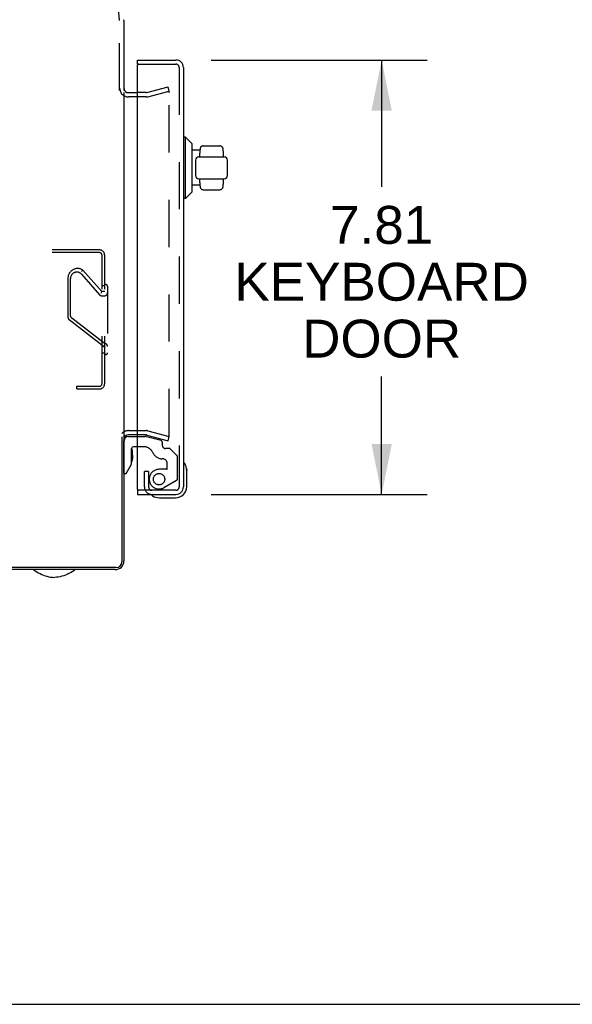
# Model space of a CAD drawing. Header units: inches. Extents: x 0 to 155, y 0 to 100.
# Tile 35 of 102: x 32 to 42, y 0 to 18. Entities that reach past the tile are written whole.
import ezdxf

# ---------------------------------------------------------------- set-up
doc = ezdxf.new("R2010")
doc.units = ezdxf.units.IN
doc.header["$LTSCALE"] = 8.5
doc.header["$MEASUREMENT"] = 0
doc.linetypes.add('HIDDEN', pattern=[0.2, 0.1, -0.1])
doc.layers.get('0').update_dxf_attribs({"linetype": 'CONTINUOUS'})
for name, color, linetype in [('DEFAULT_2', 8, 'HIDDEN'), ('DIMENSIONS', 7, 'CONTINUOUS'), ('KEYBOARD_DOOR_ASSEMBLY', 7, 'CONTINUOUS')]:
    doc.layers.add(name, color=color, linetype=linetype)
doc.styles.get("Standard").update_dxf_attribs({"font": 'arial.ttf'})
doc.dimstyles.new('DIMSTYLE_1', dxfattribs={"dimtxt": 0.681818, "dimasz": 0.909091, "dimexe": 0.09, "dimexo": 0.07, "dimgap": 0.0375, "dimtad": 0, "dimtih": 1, "dimtoh": 1, "dimzin": 4, "dimdsep": 46, "dimtxsty": 'Standard', "dimblk": '_FILLED', "dimblk1": '_FILLED', "dimblk2": '_FILLED', "dimcen": 0.09, "dimazin": 1, "dimtfac": 1, "dimtdec": 3, "dimtofl": 0, "dimtmove": 0, "dimatfit": 3, "dimldrblk": '_FILLED', "dimfxl": 0, "dimtolj": 1, "dimtzin": 4, "dimarcsym": 0})

# ---------------------------------------------------------------- blocks, each defined once
blk = doc.blocks.new('_FILLED')
at = {"color": 0, "linetype": 'ByBlock'}
blk.add_solid([(0, 0), (-1, 0.2), (-1, -0.2)], dxfattribs=at)
blk = doc.blocks.new('*D10')
at = {"layer": 'DIMENSIONS', "color": 2, "linetype": 'Continuous'}
for p, q in [((35.787, 16.982), (39.669, 16.982)), ((38.85, 16.982), (38.85, 14.699)), ((38.85, 9.169), (38.85, 11.29)), ((35.787, 9.169), (39.669, 9.169))]:
    blk.add_line(p, q, dxfattribs=at)
at = {"layer": 'DIMENSIONS', "color": 2, "linetype": 'Continuous', "xscale": 0.9090909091, "yscale": 0.9090909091, "zscale": 0.9090909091}
for p, rotation in [((38.85, 16.982), 90), ((38.85, 9.169), 270)]:
    blk.add_blockref('_FILLED', p, dxfattribs=dict(at, rotation=rotation))
at = {"layer": 'DIMENSIONS', "color": 2, "linetype": 'Continuous', "insert": (38.85, 14.358), "char_height": 0.6818, "width": 5.28219, "attachment_point": 2, "line_spacing_factor": 0.9}
blk.add_mtext('7.81\\PKEYBOARD\\PDOOR', dxfattribs=at)

msp = doc.modelspace()

# ---------------------------------------------------------------- linework, layer by layer
at = {"color": 3, "linetype": 'Continuous'}
msp.add_line((34.218, 17.693), (34.218, 16.434), dxfattribs=at)
at = {"color": 7, "linetype": 'Continuous'}
for p, q in [((34.218, 16.395), (34.218, 7.975)), ((34.298, 16.395), (34.461, 16.395)), ((34.179, 10.203), (34.179, 7.956)), ((34.218, 10.239), (34.217, 10.239)), ((34.461, 10.239), (34.298, 10.239)), ((34.079, 7.856), (10.107, 7.856)), ((34.06, 7.817), (10.126, 7.817)), ((0, 0), (154.545, 0))]:
    msp.add_line(p, q, dxfattribs=at)
for points in [[(32.594, 7.817), (32.622, 7.797), (32.65, 7.778), (32.679, 7.76), (32.709, 7.745), (32.739, 7.731), (32.77, 7.718), (32.801, 7.707), (32.833, 7.698), (32.866, 7.69), (32.899, 7.684), (32.933, 7.68), (32.968, 7.677)], [(33.342, 7.817), (33.314, 7.797), (33.286, 7.778), (33.257, 7.76), (33.227, 7.745), (33.197, 7.731), (33.166, 7.718), (33.135, 7.707), (33.102, 7.698), (33.07, 7.69), (33.036, 7.684), (33.002, 7.68), (32.968, 7.677)]]:
    msp.add_lwpolyline(points, dxfattribs=at)
at = {"color": 3, "linetype": 'Continuous'}
for centre, radius, start, end in [((34.062, 17.693), 0.156, 0, 5), ((34.298, 16.475), 0.08, 190.4439, 270)]:
    msp.add_arc(centre, radius, start, end, dxfattribs=at)
at = {"color": 7, "linetype": 'Continuous'}
for centre, radius, start, end in [((34.298, 16.475), 0.08, 180, 190.4439), ((34.298, 10.159), 0.08, 90, 180), ((34.06, 7.975), 0.158, 270, 360), ((34.079, 7.956), 0.1, 270, 360)]:
    msp.add_arc(centre, radius, start, end, dxfattribs=at)
at = {"layer": 'DEFAULT_2', "color": 8, "linetype": 'HIDDEN'}
for p, q in [((34.14, 17.7), (34.066, 18.545)), ((34.14, 16.434), (34.14, 17.693)), ((34.627, 16.397), (35.01, 16.5)), ((35.03, 16.424), (35.01, 16.5)), ((34.614, 16.317), (34.298, 16.317)), ((34.614, 16.395), (34.461, 16.395)), ((34.647, 16.322), (35.03, 16.424)), ((35.03, 10.217), (35.03, 16.399)), ((33.775, 13.567), (30.717, 13.567)), ((33.775, 13.519), (30.717, 13.519)), ((33.823, 11.163), (33.823, 13.471)), ((33.871, 11.163), (33.871, 13.471)), ((33.455, 13.128), (33.78, 12.76)), ((33.461, 13.185), (33.457, 13.18)), ((33.471, 13.197), (33.461, 13.185)), ((33.819, 12.818), (33.477, 13.205)), ((33.211, 13.059), (33.211, 12.352)), ((33.256, 12.376), (33.256, 13.053)), ((33.892, 12.943), (33.871, 12.943)), ((33.813, 12.805), (33.809, 12.796)), ((33.818, 12.816), (33.813, 12.805)), ((33.871, 12.818), (33.819, 12.818)), ((33.871, 12.922), (33.823, 12.922)), ((33.922, 12.913), (33.922, 11.714)), ((33.825, 12.74), (33.862, 12.74)), ((33.871, 11.809), (33.232, 12.309)), ((33.86, 11.887), (33.278, 12.342)), ((33.862, 11.887), (33.86, 11.887)), ((33.871, 11.712), (33.823, 11.712)), ((33.892, 11.684), (33.871, 11.684)), ((33.371, 11.115), (33.775, 11.115)), ((33.371, 11.067), (33.371, 11.115)), ((33.371, 11.067), (33.775, 11.067)), ((34.298, 10.317), (34.614, 10.317)), ((34.647, 10.313), (35.03, 10.21)), ((34.614, 10.239), (34.461, 10.239)), ((34.627, 10.237), (35.01, 10.135)), ((35.01, 10.135), (35.03, 10.21))]:
    msp.add_line(p, q, dxfattribs=at)
for points in [[(35.012, 16.413), (35.014, 16.414), (35.015, 16.414), (35.016, 16.414)], [(35.016, 16.414), (35.016, 16.414), (35.018, 16.414), (35.019, 16.413), (35.021, 16.413), (35.022, 16.412), (35.023, 16.412), (35.025, 16.411), (35.026, 16.41), (35.027, 16.409), (35.028, 16.407), (35.028, 16.406), (35.029, 16.405), (35.03, 16.403), (35.03, 16.402), (35.03, 16.4), (35.03, 16.399)], [(33.477, 13.205), (33.477, 13.204), (33.476, 13.203), (33.471, 13.197)], [(33.809, 12.796), (33.807, 12.792), (33.805, 12.787)], [(33.819, 12.818), (33.819, 12.818), (33.818, 12.816)]]:
    msp.add_lwpolyline(points, dxfattribs=at)
for centre, radius, start, end in [((34.062, 17.693), 0.078, 0, 5), ((34.298, 16.475), 0.158, 180, 270), ((34.614, 16.446), 0.051, 270, 285), ((34.614, 16.446), 0.129, 270, 285), ((33.775, 13.471), 0.096, 0, 90), ((33.775, 13.471), 0.048, 0, 90), ((33.384, 13.059), 0.173, 57.5004, 180), ((33.37, 13.053), 0.114, 41.4784, 180), ((33.892, 12.913), 0.03, 0, 90), ((33.825, 12.8), 0.06, 221.4784, 270), ((33.862, 12.8), 0.06, 270, 360), ((33.266, 12.352), 0.0545, 180, 231.948), ((33.301, 12.382), 0.0456, 186.7745, 239.6943), ((33.862, 11.827), 0.06, 0, 90), ((33.892, 11.714), 0.03, 270, 360), ((33.775, 11.163), 0.096, 270, 360), ((33.775, 11.163), 0.048, 270, 360), ((34.298, 10.159), 0.158, 90, 138.9416), ((34.614, 10.188), 0.129, 75, 90), ((34.614, 10.188), 0.051, 75, 90)]:
    msp.add_arc(centre, radius, start, end, dxfattribs=at)
at = {"layer": 'KEYBOARD_DOOR_ASSEMBLY', "color": 3, "linetype": 'Continuous'}
for p, q in [((34.461, 16.982), (35.151, 16.982)), ((34.461, 9.259), (34.461, 16.892)), ((35.286, 16.847), (35.286, 9.304)), ((34.461, 9.169), (35.151, 9.169))]:
    msp.add_line(p, q, dxfattribs=at)
at = {"layer": 'KEYBOARD_DOOR_ASSEMBLY', "color": 7, "linetype": 'Continuous'}
for p, q in [((34.461, 16.907), (34.461, 16.982)), ((34.476, 16.907), (34.461, 16.907)), ((35.325, 15.595), (35.286, 15.595)), ((35.443, 15.477), (35.325, 15.595)), ((35.325, 14.492), (35.325, 15.595)), ((35.443, 14.61), (35.443, 15.477)), ((35.644, 15.437), (35.939, 15.437)), ((35.583, 15.359), (35.443, 15.359)), ((35.565, 15.24), (36.018, 15.24)), ((35.585, 15.376), (35.583, 15.359)), ((35.585, 15.376), (35.583, 15.359)), ((35.585, 15.384), (35.585, 15.376)), ((35.999, 15.376), (35.998, 15.384)), ((36, 15.37), (35.998, 15.383)), ((36.009, 15.258), (36.009, 15.263)), ((36.009, 15.252), (36.009, 15.258)), ((36.01, 15.245), (36.009, 15.252)), ((35.506, 15.181), (35.506, 14.906)), ((36.077, 14.906), (36.077, 15.181)), ((35.583, 14.729), (35.443, 14.729)), ((35.565, 14.847), (36.018, 14.847)), ((35.583, 14.729), (35.585, 14.711)), ((35.583, 14.729), (35.583, 14.728)), ((35.585, 14.711), (35.585, 14.703)), ((35.998, 14.703), (36, 14.717)), ((35.999, 14.711), (36, 14.725)), ((36, 14.725), (36.001, 14.735)), ((36.001, 14.735), (36.002, 14.746)), ((36.002, 14.746), (36.004, 14.76)), ((36.007, 14.808), (36.009, 14.829)), ((36.007, 14.808), (36.009, 14.824)), ((36.009, 14.824), (36.009, 14.829)), ((35.443, 14.61), (35.325, 14.492)), ((35.644, 14.65), (35.939, 14.65)), ((35.325, 14.492), (35.286, 14.492)), ((34.297, 10.212), (34.461, 10.212)), ((34.356, 9.713), (34.356, 9.995)), ((34.372, 9.878), (34.372, 9.947)), ((34.461, 10.027), (34.387, 10.027)), ((34.372, 9.877), (34.372, 9.878)), ((34.372, 9.877), (34.372, 9.807)), ((34.257, 9.543), (34.356, 9.713)), ((35.3, 9.731), (35.3, 9.732)), ((35.301, 9.727), (35.3, 9.731)), ((35.343, 9.636), (35.346, 9.598)), ((35.346, 9.309), (35.346, 9.598)), ((34.218, 9.543), (34.257, 9.543)), ((34.461, 9.244), (34.476, 9.244)), ((34.461, 9.244), (34.461, 9.169)), ((34.721, 9.156), (34.721, 9.156)), ((34.856, 9.109), (35.146, 9.109))]:
    msp.add_line(p, q, dxfattribs=at)
at = {"layer": 'KEYBOARD_DOOR_ASSEMBLY', "color": 8, "linetype": 'HIDDEN'}
for p, q in [((34.476, 16.907), (35.151, 16.907)), ((35.211, 16.847), (35.211, 9.304)), ((34.218, 9.543), (34.218, 10.133)), ((34.461, 10.212), (34.591, 10.212)), ((34.884, 10.138), (34.624, 10.208)), ((34.907, 10.108), (34.907, 10.054)), ((34.569, 10.027), (34.461, 10.027)), ((35.038, 9.995), (34.966, 9.995)), ((35.17, 9.87), (35.049, 9.991)), ((35.182, 9.456), (35.182, 9.841)), ((34.661, 9.579), (34.586, 9.579)), ((34.586, 9.304), (34.586, 9.579)), ((34.661, 9.579), (34.661, 9.304)), ((34.981, 9.621), (34.848, 9.621)), ((34.997, 9.637), (34.997, 9.721)), ((35.162, 9.421), (34.936, 9.291)), ((35.151, 9.244), (34.476, 9.244))]:
    msp.add_line(p, q, dxfattribs=at)
at = {"layer": 'KEYBOARD_DOOR_ASSEMBLY', "color": 7, "linetype": 'Continuous'}
for points in [[(35.644, 15.437), (35.639, 15.437), (35.632, 15.436), (35.625, 15.434), (35.618, 15.431), (35.611, 15.427), (35.606, 15.423), (35.6, 15.418), (35.596, 15.412), (35.592, 15.406), (35.589, 15.399), (35.587, 15.392), (35.585, 15.384)], [(35.998, 15.384), (35.997, 15.392), (35.995, 15.399), (35.992, 15.406), (35.988, 15.412), (35.983, 15.418), (35.978, 15.423), (35.972, 15.427), (35.966, 15.431), (35.959, 15.434), (35.952, 15.436), (35.944, 15.437), (35.939, 15.437)], [(35.575, 15.263), (35.575, 15.258), (35.574, 15.252), (35.574, 15.246), (35.573, 15.24)], [(35.583, 15.359), (35.582, 15.352), (35.581, 15.341), (35.58, 15.328), (35.579, 15.313), (35.577, 15.297), (35.576, 15.279), (35.575, 15.263)], [(36.002, 15.341), (36.001, 15.352), (36, 15.362), (35.999, 15.376)], [(36.002, 15.341), (36.001, 15.352), (36, 15.362)], [(36.009, 15.263), (36.007, 15.279), (36.006, 15.297), (36.005, 15.313), (36.004, 15.328), (36.002, 15.341)], [(36.007, 15.279), (36.007, 15.279), (36.006, 15.297), (36.005, 15.313), (36.004, 15.328)], [(36.01, 15.24), (36.01, 15.246), (36.009, 15.252)], [(35.573, 14.847), (35.574, 14.842), (35.574, 14.835), (35.575, 14.829), (35.575, 14.824)], [(35.575, 14.824), (35.576, 14.808), (35.577, 14.79), (35.579, 14.774), (35.58, 14.759), (35.581, 14.746), (35.582, 14.735), (35.583, 14.729)], [(35.585, 14.703), (35.587, 14.695), (35.589, 14.688), (35.592, 14.682), (35.596, 14.675), (35.6, 14.669), (35.606, 14.664), (35.611, 14.66), (35.618, 14.656), (35.625, 14.653), (35.632, 14.651), (35.639, 14.65), (35.644, 14.65)], [(35.939, 14.65), (35.944, 14.65), (35.952, 14.651), (35.959, 14.653), (35.966, 14.656), (35.972, 14.66), (35.978, 14.664), (35.983, 14.669), (35.988, 14.675), (35.992, 14.682), (35.995, 14.688), (35.997, 14.695), (35.998, 14.703)], [(36.002, 14.746), (36.004, 14.759), (36.005, 14.774), (36.006, 14.79)], [(36.005, 14.774), (36.006, 14.79), (36.007, 14.808)], [(36.009, 14.829), (36.009, 14.835), (36.01, 14.842), (36.01, 14.847)], [(35.3, 9.732), (35.299, 9.734), (35.299, 9.734)], [(34.721, 9.156), (34.723, 9.155), (34.724, 9.155), (34.728, 9.154)]]:
    msp.add_lwpolyline(points, dxfattribs=at)
at = {"layer": 'KEYBOARD_DOOR_ASSEMBLY', "color": 8, "linetype": 'HIDDEN'}
msp.add_circle((34.848, 9.444), 0.102, dxfattribs=at)
at = {"layer": 'KEYBOARD_DOOR_ASSEMBLY', "color": 3, "linetype": 'Continuous'}
for centre, radius, start, end in [((34.476, 16.892), 0.015, 90, 180), ((35.151, 16.847), 0.135, 0, 90), ((34.476, 9.259), 0.015, 180, 270), ((35.151, 9.304), 0.135, 270, 360)]:
    msp.add_arc(centre, radius, start, end, dxfattribs=at)
at = {"layer": 'KEYBOARD_DOOR_ASSEMBLY', "color": 8, "linetype": 'HIDDEN'}
for centre, radius, start, end in [((35.151, 16.847), 0.06, 0, 90), ((34.591, 10.087), 0.125, 75, 90), ((34.876, 10.108), 0.0312, 0, 75), ((34.569, 9.84), 0.188, 24.7322, 90), ((34.907, 9.995), 0.185, 204.7322, 270), ((34.966, 10.054), 0.0591, 180, 270), ((35.038, 9.98), 0.0156, 45, 90), ((34.907, 9.721), 0.09, 0, 90), ((35.142, 9.841), 0.04, 0, 45), ((34.848, 9.444), 0.177, 90, 300), ((34.981, 9.637), 0.0156, 270, 360), ((35.142, 9.456), 0.04, 300, 360), ((34.721, 9.304), 0.135, 180, 270), ((34.721, 9.304), 0.06, 180, 270), ((35.151, 9.304), 0.06, 270, 360)]:
    msp.add_arc(centre, radius, start, end, dxfattribs=at)
at = {"layer": 'KEYBOARD_DOOR_ASSEMBLY', "color": 7, "linetype": 'Continuous'}
for centre, radius, start, end in [((35.565, 15.181), 0.0591, 90, 180), ((36.018, 15.181), 0.0591, 0, 90), ((35.565, 14.906), 0.0591, 180, 270), ((36.018, 14.906), 0.0591, 270, 360), ((34.297, 10.133), 0.0787, 90, 180), ((34.387, 9.995), 0.0317, 90, 180), ((34.282, 9.947), 0.09, 0, 34.7527), ((34.282, 9.807), 0.09, 325.0751, 360), ((35.301, 9.719), 0.015, 96.3796, 180), ((35.298, 9.719), 0.015, 30.8899, 83.6204), ((35.096, 9.598), 0.25, 0, 30.8899), ((35.146, 9.309), 0.2, 270, 360), ((34.736, 9.154), 0.015, 90, 173.6204), ((34.736, 9.157), 0.015, 186.3796, 239.1101), ((34.856, 9.359), 0.25, 239.1101, 270)]:
    msp.add_arc(centre, radius, start, end, dxfattribs=at)

# ---------------------------------------------------------------- dimensions: what is measured, and where the dimension line sits
at = {"layer": 'DIMENSIONS', "color": 2, "linetype": 'Continuous'}
dim = msp.add_linear_dim(base=(38.85, 16.982), p1=(35.717, 9.169), p2=(35.717, 16.982), angle=90, text='<>\\PKEYBOARD\\PDOOR', dimstyle='DIMSTYLE_1', dxfattribs=at)
dim.commit()
dim.dimension.update_dxf_attribs({"geometry": '*D10', "text_midpoint": (38.85, 12.994), "dimtype": 160})

doc.saveas('drawing.dxf')
